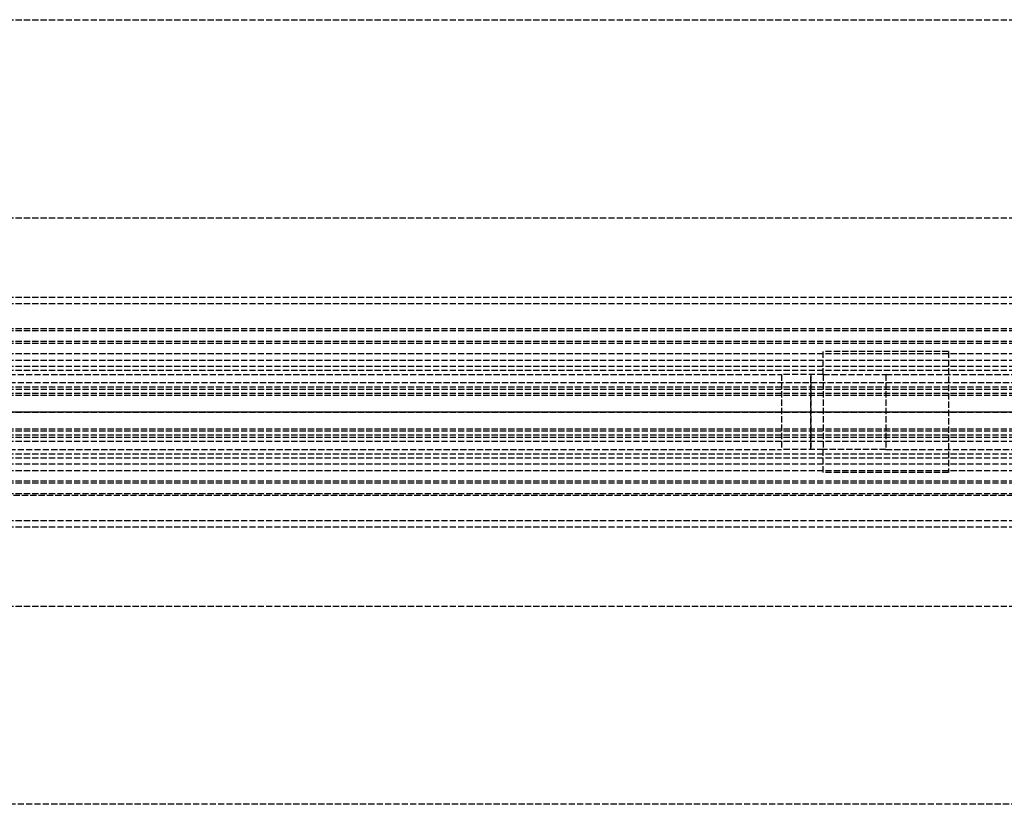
# Model space of a CAD drawing. Header units: millimetres. Extents: x -1 to 2050, y -94 to 94.
# Tile 12 of 14: x 437 to 673, y -94 to 94. Entities that reach past the tile are written whole.
import ezdxf

# ---------------------------------------------------------------- set-up
doc = ezdxf.new("R2010")
doc.units = ezdxf.units.MM
doc.header["$LTSCALE"] = 10
doc.linetypes.add('ALLCAD_Strich', pattern=[0.2, 0.15, -0.05])
doc.layers.add('BESCH_KONT_sich_schn_ansi_2d', color=40, linetype='Continuous')
doc.layers.add('BESCH_KONT_sich_schn_grun_2d', color=10, linetype='Continuous')

msp = doc.modelspace()

# ---------------------------------------------------------------- linework, layer by layer
at = {"layer": 'BESCH_KONT_sich_schn_ansi_2d', "linetype": 'ALLCAD_Strich'}
for p, q in [((0, 0, 9), (993, 0, 9)), ((0, 0, 2287.5), (995, 0, 2287.5)), ((0, 0, 2368), (2050, 0, 2368)), ((2050, 0, 2418), (0, 0, 2418)), ((0, 0, 8), (993, 0, 8)), ((0, 0, 2324), (2020, 0, 2324)), ((2020, 0, 2325.5), (0, 0, 2325.5)), ((0, 0, 2352.5), (2020, 0, 2352.5)), ((0, 0, 2326.5), (2020, 0, 2326.5)), ((0, 0, 2322), (2020, 0, 2322)), ((0, 0, 2355), (2020, 0, 2355)), ((0, 0, 2350.5), (2020, 0, 2350.5)), ((0, 0, 2350), (2020, 0, 2350)), ((0, 0, 26), (1035, 0, 26)), ((1035, 0, 2294), (0, 0, 2294)), ((0, 0, 25), (1035, 0, 25)), ((0, 0, 26), (1035, 0, 26)), ((2050, 0, 2361.5), (0, 0, 2361.5)), ((2050, 0, 2362), (0, 0, 2362)), ((0, 0, 2359), (2050, 0, 2359)), ((0, 0, 2359.5), (2050, 0, 2359.5)), ((0, 0, 2353), (2050, 0, 2353)), ((619.5, 0, 2365), (619.5, 0, 2362)), ((629.5, 0, 2365), (619.5, 0, 2365)), ((626.5, 0, 2362), (626.5, 0, 2355)), ((626.5, 0, 2359), (626.5, 0, 2362)), ((629.5, 0, 2355), (629.5, 0, 2359)), ((629.5, 0, 2359), (629.5, 0, 2365)), ((644.5, 0, 2359), (644.5, 0, 2362)), ((659.5, 0, 2359), (659.5, 0, 2355))]:
    msp.add_line(p, q, dxfattribs=at)
at = {"layer": 'BESCH_KONT_sich_schn_grun_2d', "linetype": 'ALLCAD_Strich'}
for p, q in [((0, 94), (2050, 94)), ((0, 46.5), (2050, 46.5)), ((0, 27.5), (2050, 27.5)), ((0, 27.5), (2050, 27.5)), ((0, 26), (2050, 26)), ((0, 20), (1035, 20)), ((0, 19.5), (2050, 19.5)), ((0, 17), (2050, 17)), ((0, 16.5), (2020, 16.5)), ((629.5, 9), (629.5, 14.5)), ((659.5, 14.5), (629.5, 14.5)), ((659.5, 14.5), (659.5, -14.5)), ((0, 14), (2020, 14)), ((0, 12.38), (2020, 12.38)), ((0, 11), (1035, 11)), ((30, 10), (1035, 10)), ((30, 10), (1035, 10)), ((144.5, 9), (619.5, 9)), ((619.5, 9), (619.5, -9)), ((629.5, 9), (619.5, 9)), ((626.5, 9), (626.5, -9)), ((626.5, -9), (626.5, 9)), ((629.5, 9), (629.5, -9)), ((629.5, 9), (644.5, 9)), ((644.5, 9), (901, 9)), ((644.5, 9), (644.5, -9)), ((2020, 7), (0, 7)), ((0.02, 5.5), (2020, 5.5)), ((234, 6), (2020, 6)), ((0, 4.5), (2020, 4.5)), ((0, 4), (2020, 4)), ((0, -4), (2020, -4)), ((0, -4.5), (2020, -4.5)), ((0, -5.5), (2020, -5.5)), ((0, -7), (2020, -7)), ((234, -6), (2020, -6)), ((144.5, -9), (619.5, -9)), ((629.5, -9), (619.5, -9)), ((629.5, -14.5), (629.5, -9)), ((644.5, -9), (629.5, -9)), ((644.5, -9), (901, -9)), ((0, -11), (1035, -11)), ((30, -10), (1035, -10)), ((30, -10), (1035, -10)), ((0, -12.38), (2020, -12.38)), ((0, -14), (2020, -14)), ((0, -16.5), (2020, -16.5)), ((659.5, -14.5), (629.5, -14.5)), ((0, -17), (2050, -17)), ((0, -19.5), (2050, -19.5)), ((1035, -20), (0, -20)), ((0, -26), (2050, -26)), ((0, -27.5), (2050, -27.5)), ((0, -27.5), (2050, -27.5)), ((0, -46.5), (2050, -46.5)), ((2050, -94), (0, -94))]:
    msp.add_line(p, q, dxfattribs=at)

doc.saveas('drawing.dxf')
